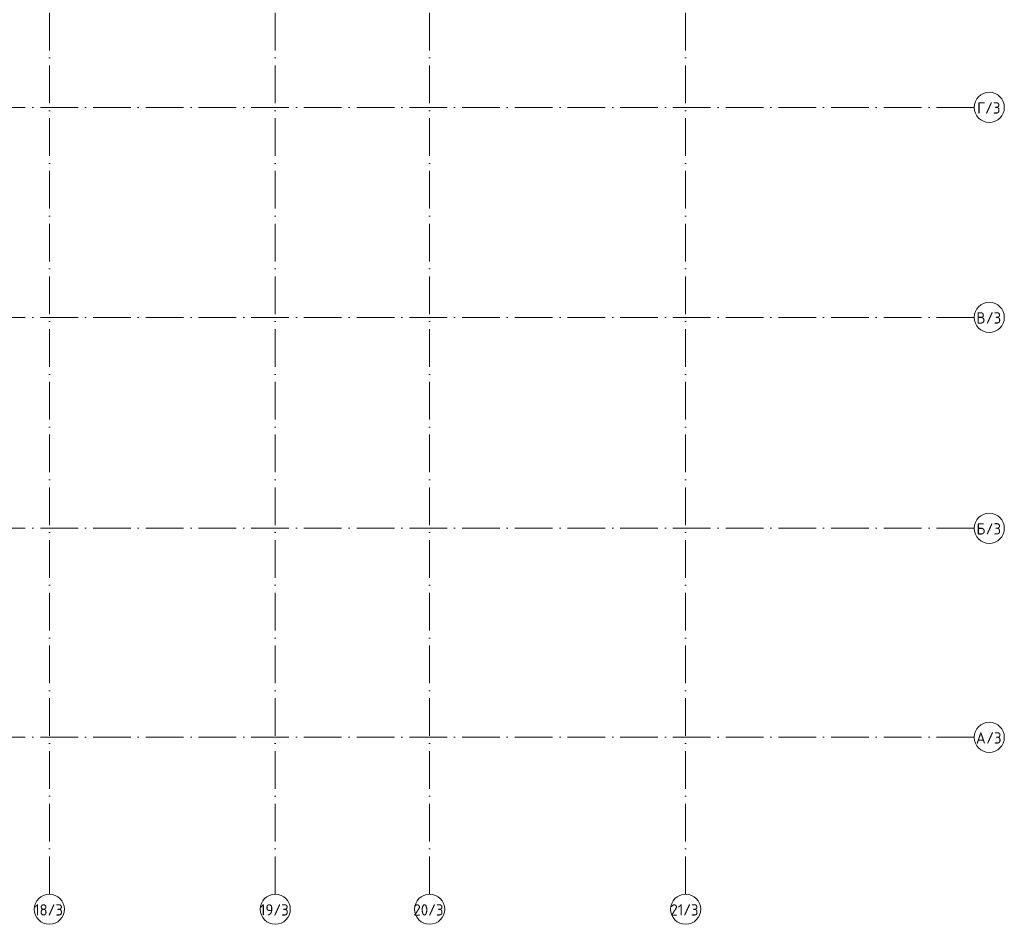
# Model space of a CAD drawing. Header units: millimetres. Extents: x 85617 to 161165, y 53267 to 102987.
# Tile 38 of 47: x 135013 to 161165, y 53267 to 77284. Entities that reach past the tile are written whole.
import ezdxf

# ---------------------------------------------------------------- set-up
doc = ezdxf.new("R2010")
doc.units = ezdxf.units.MM
doc.linetypes.add('4_ Штрихпунктир_ 10 х 2 мм', pattern=[1400, 1000, -200, 0, -200])
doc.layers.add('S-GRID-____-IDEN', color=7, linetype='Continuous', lineweight=9)
doc.layers.add('S-GRID-____-OTLN', color=7, linetype='Continuous', lineweight=9)
doc.styles.add('GOST Common_1', font='GOST_Common.ttf', dxfattribs={"height": 300})

# ---------------------------------------------------------------- blocks, each defined once
blk = doc.blocks.new('Ось сетки - 8_0 мм-31302-ВКК_25_К3_З_ЭОМ_воронка парапетная_')
at = {"layer": 'S-GRID-____-IDEN', "color": 254, "lineweight": 5, "true_color": 0xdadada}
blk.add_circle((0, 0), 4, dxfattribs=at)
blk = doc.blocks.new('240311_Наметкина 10_РД_АР_К3_R21_rvt-1-ВКК_25_К3_З_ЭОМ_воронка парапетная_')
at = {"layer": 'S-GRID-____-OTLN', "color": 254, "linetype": '4_ Штрихпунктир_ 10 х 2 мм', "lineweight": 5, "true_color": 0xdadada}
for p, q in [((132270, 56236), (132270, 104356)), ((138270, 56236), (138270, 104356)), ((142370, 56236), (142370, 104356)), ((149170, 56236), (149170, 104356)), ((156834, 77125), (86500, 77125)), ((156834, 71550), (83962, 71550)), ((156834, 65950), (83962, 65950)), ((156834, 60400), (83962, 60400))]:
    blk.add_line(p, q, dxfattribs=at)
at = {"layer": 'S-GRID-____-IDEN', "color": 254, "lineweight": 5, "true_color": 0xdadada, "xscale": 100.0000000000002, "yscale": 100.0000000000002, "zscale": 100.0000000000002, "rotation": 89.99999999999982}
for p in [(157234, 77125), (157234, 71550), (157234, 65950), (157234, 60400)]:
    blk.add_blockref('Ось сетки - 8_0 мм-31302-ВКК_25_К3_З_ЭОМ_воронка парапетная_', p, dxfattribs=at)
at = {"layer": 'S-GRID-____-IDEN', "color": 254, "lineweight": 5, "true_color": 0xdadada, "xscale": 100.0000000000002, "yscale": 100.0000000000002, "zscale": 100.0000000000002}
for p in [(132270, 55836), (138270, 55836), (142370, 55836), (149170, 55836)]:
    blk.add_blockref('Ось сетки - 8_0 мм-31302-ВКК_25_К3_З_ЭОМ_воронка парапетная_', p, dxfattribs=at)
at = {"layer": 'S-GRID-____-IDEN', "color": 254, "lineweight": 5, "true_color": 0xdadada, "char_height": 300, "attachment_point": 1, "style": 'GOST Common_1'}
for s, insert, width in [('\\fGOST Common|b0|i0|c204|p34|;Г', (156912, 77260), 256.54), ('/3', (157124, 77260), 521.1), ('\\fGOST Common|b0|i0|c204|p34|;В', (156892, 71685), 304.64), ('/3', (157144, 71685), 521.1), ('\\fGOST Common|b0|i0|c204|p34|;Б', (156896, 66085), 296.62), ('/3', (157140, 66085), 521.1), ('\\fGOST Common|b0|i0|c204|p34|;А', (156882, 60535), 328.69), ('/3', (157153, 60535), 521.1), ('18/3', (131866, 55968), 970.04), ('19/3', (137866, 55968), 970.04), ('20/3', (141940, 55968), 1034.18), ('21/3', (148766, 55968), 970.04)]:
    blk.add_mtext(s, dxfattribs=dict(at, insert=insert, width=width))
blk = doc.blocks.new('Ось сетки - 8_0 мм-V36-ВКК_25_К3_З_ЭОМ_воронка парапетная_')
at = {"layer": 'S-GRID-____-IDEN', "color": 254, "lineweight": 5, "true_color": 0xcccccc}
blk.add_circle((0, 0), 4, dxfattribs=at)
blk = doc.blocks.new('Наметкина 10_РД_АР_К3_Отделка_R21_rvt-1-ВКК_25_К3_З_ЭОМ_воронка парапетная_')
at = {"layer": 'S-GRID-____-OTLN', "color": 254, "linetype": '4_ Штрихпунктир_ 10 х 2 мм', "lineweight": 5, "true_color": 0xcccccc}
for p, q in [((132270, 56236), (132270, 104356)), ((138270, 56236), (138270, 104356)), ((142370, 56236), (142370, 104356)), ((149170, 56236), (149170, 104356)), ((156834, 77125), (83962, 77125)), ((156834, 71550), (83962, 71550)), ((156834, 65950), (83962, 65950)), ((156834, 60400), (83962, 60400))]:
    blk.add_line(p, q, dxfattribs=at)
at = {"layer": 'S-GRID-____-IDEN', "color": 254, "lineweight": 5, "true_color": 0xcccccc, "xscale": 99.99999999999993, "yscale": 99.99999999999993, "zscale": 99.99999999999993, "rotation": 89.99999999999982}
for p in [(157234, 77125), (157234, 71550), (157234, 65950), (157234, 60400)]:
    blk.add_blockref('Ось сетки - 8_0 мм-V36-ВКК_25_К3_З_ЭОМ_воронка парапетная_', p, dxfattribs=at)
at = {"layer": 'S-GRID-____-IDEN', "color": 254, "lineweight": 5, "true_color": 0xcccccc, "xscale": 99.99999999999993, "yscale": 99.99999999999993, "zscale": 99.99999999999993}
for p in [(132270, 55836), (138270, 55836), (142370, 55836), (149170, 55836)]:
    blk.add_blockref('Ось сетки - 8_0 мм-V36-ВКК_25_К3_З_ЭОМ_воронка парапетная_', p, dxfattribs=at)
at = {"layer": 'S-GRID-____-IDEN', "color": 254, "lineweight": 5, "true_color": 0xcccccc, "char_height": 300, "attachment_point": 1, "style": 'GOST Common_1'}
for s, insert, width in [('\\fGOST Common|b0|i0|c204|p34|;Г', (156912, 77260), 256.54), ('/3', (157124, 77260), 521.1), ('\\fGOST Common|b0|i0|c204|p34|;В', (156892, 71685), 304.64), ('/3', (157144, 71685), 521.1), ('\\fGOST Common|b0|i0|c204|p34|;Б', (156896, 66085), 296.62), ('/3', (157140, 66085), 521.1), ('\\fGOST Common|b0|i0|c204|p34|;А', (156882, 60535), 328.69), ('/3', (157153, 60535), 521.1), ('18/3', (131866, 55968), 970.04), ('19/3', (137866, 55968), 970.04), ('20/3', (141940, 55968), 1034.18), ('21/3', (148766, 55968), 970.04)]:
    blk.add_mtext(s, dxfattribs=dict(at, insert=insert, width=width))

msp = doc.modelspace()

# ---------------------------------------------------------------- block references
at = {"lineweight": 5}
for name in ['240311_Наметкина 10_РД_АР_К3_R21_rvt-1-ВКК_25_К3_З_ЭОМ_воронка парапетная_', 'Наметкина 10_РД_АР_К3_Отделка_R21_rvt-1-ВКК_25_К3_З_ЭОМ_воронка парапетная_']:
    msp.add_blockref(name, (3531, -2169), dxfattribs=at)

doc.saveas('drawing.dxf')
